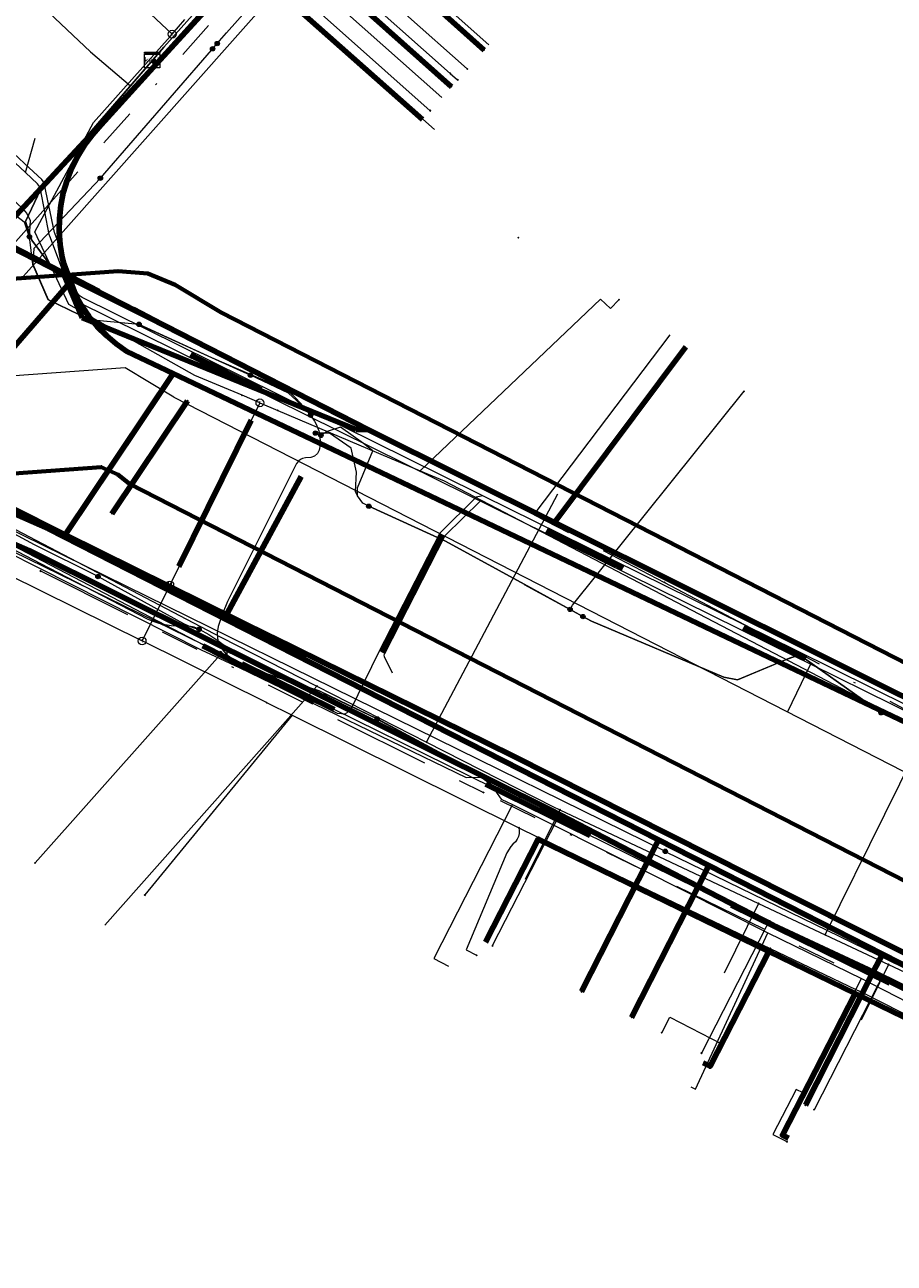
# Model space of a CAD drawing. Header units: metres. Extents: x 98902 to 136161, y 449037 to 499677.
# Tile 145 of 200: x 113579 to 113624, y 483468 to 483532. Entities that reach past the tile are written whole.
import ezdxf
from ezdxf.enums import TextEntityAlignment as Align
from ezdxf.lldxf.tags import DXFTag

# ---------------------------------------------------------------- set-up
doc = ezdxf.new("R2010")
doc.units = ezdxf.units.M
doc.linetypes.add('RI-OVERIG', pattern=[17, 5, -2, 2, -2, 0, -2, 2, -2])
for name, color, linetype, lineweight in [('B-WE-KL-DATA-G', 90, 'KL-DATA-N', 18), ('B-WE-KL-DATA_HULPSTUK-S', 90, 'Continuous', 25), ('B-WE-KL-DATA_KABELBED-G', 90, 'Continuous', 100), ('B-WE-KL-DATA_MANTELBUIS-G', 90, 'Continuous', 100), ('B-WE-KL-ET_LS-G', 190, 'KL-LS-N', 18), ('B-WE-KL-ET_LS_HULPSTUK-S', 190, 'Continuous', 25), ('B-WE-KL-ET_LS_MANTELBUIS-G', 190, 'Continuous', 100), ('B-WE-KL-GAS_LD-G', 50, 'KL-GAS-LD-N', 18), ('B-WE-KL-GAS_LD_HULPSTUK-S', 50, 'Continuous', 25), ('B-WE-KL-GAS_LD_MANTELBUIS-G', 50, 'Continuous', 100), ('B-WE-KL-WATER-G', 170, 'KL-WATER-N', 18), ('B-WE-KL-WATER_HULPSTUK-S', 170, 'Continuous', 25), ('B-WE-RI-VRIJVERVAL-G', 210, 'RI-OVERIG', 18), ('B-WE-RI-VRIJVERVAL_HULPSTUK-S', 210, 'Continuous', 25)]:
    doc.layers.add(name, color=color, linetype=linetype, lineweight=lineweight)
doc.layers.add('B-WE-OG-INFO_EIS VOORZORGSMAATREGEL-GV', color=7, linetype='Continuous', lineweight=70, true_color=0xfa194b)
doc.styles.add('NLCS-ISO', font='NLCS-ISO.ttf')
doc.styles.get("Standard").update_dxf_attribs({"font": 'arial.ttf'})
tags = doc.linetypes.add('KL-DATA-N', pattern='A,4,-1,[101,NLCS.SHX,S=0.5,R=0,X=0,Y=0],-1,4,-1,["D",Standard,S=1,R=0,X=-0.25,Y=-0.5],-1.5', length=12.5).pattern_tags.tags
tags[18] = DXFTag(74, 10)
tags = doc.linetypes.add('KL-GAS-LD-N', pattern='A,4,-1,[69,NLCS.SHX,S=0.5,R=0,X=0,Y=0],-1,4,-1,["L",Standard,S=1,R=0,X=0.25,Y=-0.5],-2', length=13).pattern_tags.tags
tags[18] = DXFTag(74, 10)
tags = doc.linetypes.add('KL-LS-N', pattern='A,4,-1,[103,NLCS.SHX,S=0.75,R=0,X=0,Y=0],-1,4,-1,["L",Standard,S=1,R=0,X=0,Y=-0.5],-2', length=13).pattern_tags.tags
tags[18] = DXFTag(74, 10)
doc.linetypes.add('KL-WATER-N', pattern='A,7,-0.5,[168,NLCS.SHX,S=0.75,R=0,X=0.75,Y=0],-2', length=9.5)

# ---------------------------------------------------------------- blocks, each defined once
blk = doc.blocks.new('SKL-WTB_HULP_KAST-SO')
at = {"color": 0, "linetype": 'ByBlock', "lineweight": 18}
for points in [[(-2, 2), (2, 2), (2, 1.68), (-2, 1.68)], [(-2, 1.52), (2, 1.52), (2, -2), (-2, -2)]]:
    blk.add_lwpolyline(points, close=True, dxfattribs=at)
at = {"color": 0, "linetype": 'ByBlock', "lineweight": 18, "style": 'NLCS-ISO'}
blk.add_text('kast', height=1.5, dxfattribs=at).set_placement((0, 0), align=Align.MIDDLE_CENTER)
at = {"color": 0, "linetype": 'ByBlock', "lineweight": 18, "style": 'NLCS-ISO', "flags": 1}
for tag, p in [('TYPE', (2.5, 0)), ('OMSCHRIJVING', (2.5, -3)), ('LABEL', (2.5, -1.5))]:
    blk.add_attdef(tag, p, '', height=1, dxfattribs=at)
blk = doc.blocks.new('SKL-WTB_HULP_OVERIG-SO')
at = {"color": 0, "linetype": 'ByBlock', "lineweight": 18}
for points in [[(-0.14, 0.14), (0.14, -0.14)], [(0.14, 0.14), (-0.14, -0.14)]]:
    blk.add_lwpolyline(points, dxfattribs=at)
at = {"color": 0, "linetype": 'ByBlock', "lineweight": 18, "style": 'NLCS-ISO', "flags": 1}
for tag, p in [('TYPE', (1.5, 0)), ('OMSCHRIJVING', (1.5, -3)), ('LABEL', (1.5, -1.5))]:
    blk.add_attdef(tag, p, '', height=1, dxfattribs=at)
blk = doc.blocks.new('SKL-WTB_HULP_SIFON-SO')
at = {"linetype": 'ByBlock', "lineweight": 18}
h = blk.add_hatch(color=0, dxfattribs=at)
h.dxf.hatch_style = 1
h.paths.add_polyline_path([(0.13, -0.53), (-0.13, -0.53), (-0.13, -0.8), (0.13, -0.8)])
at = {"color": 0, "linetype": 'ByBlock', "lineweight": 18}
blk.add_lwpolyline([(0.33, 0.8), (0.33, -0.53), (-0.33, -0.53), (-0.33, 0.8)], dxfattribs=at)
blk.add_lwpolyline([(0.13, -0.8), (-0.13, -0.8), (-0.13, -0.53), (0.13, -0.53)], close=True, dxfattribs=at)
blk.add_circle((0, 0), 1, dxfattribs=at)
at = {"color": 0, "linetype": 'ByBlock', "lineweight": 18, "style": 'NLCS-ISO', "flags": 1}
for tag, p in [('TYPE', (1.5, 0)), ('OMSCHRIJVING', (1.5, -3)), ('LABEL', (1.5, -1.5))]:
    blk.add_attdef(tag, p, '', height=1, dxfattribs=at)
blk = doc.blocks.new('SKL-WTB_HULP_T STUK-SO')
at = {"color": 0, "linetype": 'ByBlock', "lineweight": 18}
blk.add_circle((0, 0), 1, dxfattribs=at)
at = {"color": 0, "linetype": 'ByBlock', "lineweight": -2, "style": 'NLCS-ISO'}
blk.add_text('T', height=1, dxfattribs=at).set_placement((0, 0), align=Align.MIDDLE_CENTER)
at = {"color": 0, "linetype": 'ByBlock', "lineweight": 18, "style": 'NLCS-ISO', "flags": 1}
for tag, p in [('TYPE', (1.5, 0)), ('OMSCHRIJVING', (1.5, -3)), ('LABEL', (1.5, -1.5))]:
    blk.add_attdef(tag, p, '', height=1, dxfattribs=at)
blk = doc.blocks.new('SKL-WTB_HULP_MOF-SO')
at = {"linetype": 'ByBlock', "lineweight": 18}
h = blk.add_hatch(color=0, dxfattribs=at)
h.dxf.hatch_style = 1
h.paths.add_polyline_path([(-0.5625, 0, 1), (0.5625, 0, 1)])
at = {"color": 0, "linetype": 'ByBlock', "lineweight": 18}
blk.add_circle((0, 0), 0.5625, dxfattribs=at)
at = {"color": 0, "linetype": 'ByBlock', "lineweight": 18, "style": 'NLCS-ISO', "flags": 1}
for tag, p in [('TYPE', (1.5, 0)), ('OMSCHRIJVING', (1.5, -3)), ('LABEL', (1.5, -1.5))]:
    blk.add_attdef(tag, p, '', height=1, dxfattribs=at)
blk = doc.blocks.new('SRI-HULP_OVERIG-SO')
at = {"color": 0, "linetype": 'ByBlock', "lineweight": 18}
for points in [[(-0.14, 0.14), (0.14, -0.14)], [(0.14, 0.14), (-0.14, -0.14)]]:
    blk.add_lwpolyline(points, dxfattribs=at)
at = {"color": 0, "linetype": 'ByBlock', "lineweight": 18, "style": 'NLCS-ISO', "flags": 1}
for tag, p in [('TYPE', (1.5, 0)), ('OMSCHRIJVING', (1.5, -3)), ('LABEL', (1.5, -1.5))]:
    blk.add_attdef(tag, p, '', height=1, dxfattribs=at)

msp = doc.modelspace()

# ---------------------------------------------------------------- linework, layer by layer
at = {"layer": 'B-WE-KL-DATA-G', "flags": 128}
for points in [[(113535.491, 483055.979), (113536.441, 483061.533), (113541.204, 483090.06), (113544.755, 483111.663), (113544.948, 483113.188), (113545.552, 483113.661), (113549.403, 483113.284), (113549.712, 483115.832), (113556.149, 483154.735), (113556.905, 483157.96), (113557.638, 483158.283), (113564.196, 483156.367), (113565.152, 483156.501), (113565.304, 483157.274), (113566.303, 483163.064), (113567.239, 483167.86), (113568.822, 483177.215), (113571.011, 483186.366), (113575.093, 483200.14), (113581.278, 483218.983), (113581.153, 483219.694), (113580.136, 483220.401), (113567.909, 483226.706), (113567.782, 483227.322), (113570.165, 483232.317), (113570.594, 483233.111), (113580.706, 483254.894), (113584.469, 483259.021), (113587.04, 483261.968), (113606.578, 483283.49), (113609.02, 483286.265), (113630.079, 483309.542), (113632.569, 483311.539), (113633.404, 483312.497), (113636.4, 483315.955), (113638.079, 483318.233), (113642.136, 483322.917), (113643.875, 483324.654), (113647.079, 483324.177), (113649.586, 483324.356), (113667.625, 483344.527), (113668.375, 483345.834), (113670.095, 483347.805), (113670.493, 483349.535), (113674.045, 483353.336), (113676.564, 483355.323), (113679.675, 483356.296), (113680.833, 483356.834), (113685.258, 483361.329), (113704.516, 483381.087), (113707.238, 483383.933), (113717.835, 483394.742), (113719.221, 483396.196), (113721.66, 483398.749), (113725.277, 483402.474), (113725.715, 483403.225), (113725.916, 483404.181), (113706.127, 483423.402), (113687.191, 483441.762), (113678.045, 483450.608), (113669.183, 483459.437), (113668.394, 483459.986), (113655.761, 483466.358), (113655.138, 483466.897), (113654.638, 483467.322), (113655.261, 483468.556), (113659.235, 483476.766), (113658.824, 483477.959), (113655.692, 483479.529), (113655.018, 483479.802), (113649.581, 483483.544), (113649.242, 483484.034), (113648.867, 483484.47), (113639.302, 483489.546), (113600.784, 483508.808), (113581.045, 483518.696), (113579.755, 483520.415), (113579.424, 483521.384), (113580.201, 483523.009), (113586.556, 483530.359), (113601.948, 483547.562), (113618.417, 483566.005)], [(113585.949, 483529.697), (113586.168, 483529.493), (113590.859, 483534.632), (113596.71, 483541.175), (113601.282, 483546.288), (113607.113, 483552.809), (113611.969, 483558.239), (113614.436, 483560.998), (113615.492, 483562.179), (113618.73, 483565.799)], [(113585.949, 483529.697), (113586.168, 483529.493), (113590.859, 483534.632), (113596.71, 483541.175), (113601.282, 483546.288), (113607.113, 483552.809), (113611.969, 483558.239), (113614.436, 483560.998), (113615.492, 483562.179), (113618.73, 483565.799)], [(113585.949, 483529.697), (113586.168, 483529.493), (113590.859, 483534.632), (113596.71, 483541.175), (113601.282, 483546.288), (113607.113, 483552.809), (113611.969, 483558.239), (113614.436, 483560.998), (113615.492, 483562.179), (113624.532, 483554.183)], [(113585.949, 483529.697), (113586.168, 483529.493), (113590.859, 483534.632), (113596.71, 483541.175), (113601.282, 483546.288), (113607.113, 483552.809), (113611.969, 483558.239), (113621.035, 483550.222)], [(113615.709, 483544.229), (113616.177, 483544.756), (113607.113, 483552.809), (113601.282, 483546.288), (113596.71, 483541.175), (113590.859, 483534.632), (113586.168, 483529.493), (113585.949, 483529.697)], [(113585.949, 483529.697), (113586.168, 483529.493), (113590.859, 483534.632), (113596.71, 483541.175), (113601.282, 483546.288), (113610.294, 483538.283)], [(113605.439, 483532.611), (113605.838, 483533.059), (113596.71, 483541.175), (113590.859, 483534.632), (113586.168, 483529.493), (113585.949, 483529.697)], [(113594.029, 483538.712), (113603.279, 483530.482)], [(113575.231, 483537.146), (113576.662, 483535.871), (113582.781, 483530.112), (113584.825, 483528.357), (113580.201, 483523.009), (113579.424, 483521.384), (113579.755, 483520.415), (113581.045, 483518.696), (113600.784, 483508.808), (113609.43, 483504.484), (113627.477, 483495.459), (113629.844, 483494.276), (113639.302, 483489.546), (113643.409, 483487.366), (113648.867, 483484.47)], [(113591.601, 483535.997), (113586.556, 483530.359), (113584.825, 483528.357), (113580.201, 483523.009), (113579.424, 483521.384), (113579.755, 483520.415), (113581.045, 483518.696), (113600.784, 483508.808), (113605.664, 483506.367)], [(113591.601, 483535.997), (113600.861, 483527.762)], [(113585.949, 483529.697), (113586.168, 483529.493), (113590.859, 483534.632), (113599.858, 483526.633)], [(113556.733, 483478.741), (113547.891, 483486.632), (113549.82, 483488.795), (113555.643, 483495.327), (113562.331, 483502.827), (113569.634, 483511.721), (113577.808, 483520.507), (113585.774, 483529.07), (113586.168, 483529.493), (113585.949, 483529.697)], [(113585.949, 483529.697), (113586.168, 483529.493), (113585.774, 483529.07), (113577.808, 483520.507), (113569.634, 483511.721), (113562.331, 483502.827), (113555.643, 483495.327), (113549.82, 483488.795), (113558.664, 483480.905)], [(113565.137, 483487.694), (113564.739, 483487.245), (113555.643, 483495.327), (113562.331, 483502.827), (113569.634, 483511.721), (113577.808, 483520.507), (113585.774, 483529.07), (113586.168, 483529.493), (113585.949, 483529.697)], [(113585.949, 483529.697), (113586.168, 483529.493), (113585.774, 483529.07), (113577.808, 483520.507), (113569.634, 483511.721), (113562.331, 483502.827), (113571.192, 483494.952)], [(113585.774, 483529.07), (113586.168, 483529.493), (113585.949, 483529.697)], [(113682.977, 483523.547), (113679.816, 483520.063), (113670.688, 483510.006), (113648.381, 483485.428), (113647.272, 483485.954), (113640.617, 483489.109), (113632.36, 483493.067), (113628.055, 483495.215), (113606.652, 483505.892), (113597.091, 483510.661), (113596.448, 483510.682), (113582.339, 483516.432), (113581.383, 483518.682), (113577.808, 483520.507), (113585.774, 483529.07)], [(113605.664, 483506.367), (113612.617, 483515.543)], [(113642.857, 483471.243), (113642.989, 483471.513), (113640.433, 483472.757), (113640.895, 483473.648), (113647.272, 483485.954), (113640.617, 483489.109), (113632.36, 483493.067), (113628.055, 483495.215), (113606.652, 483505.892), (113613.424, 483514.931)], [(113547.56, 483503.79), (113548.26, 483503.18), (113552.83, 483499.15), (113554.16, 483497.94), (113554.81, 483497.64), (113555.9, 483496.66), (113556.01, 483496.61), (113556.16, 483496.68), (113556.32, 483496.88), (113561.95, 483503.37), (113567.17, 483508.88), (113568.72, 483509.73), (113569.67, 483509.73), (113570.69, 483509.46), (113612.36, 483488.98), (113612.36, 483488.97)], [(113567.08, 483507.875), (113568.672, 483509.517), (113570.044, 483508.633), (113588.474, 483499.334), (113590.421, 483498.433), (113602.117, 483492.765), (113602.88, 483492.781), (113603.344, 483492.467), (113603.916, 483491.661), (113604.49, 483491.378)], [(113605.664, 483506.367), (113609.43, 483504.484)], [(113609.43, 483504.484), (113627.477, 483495.459)], [(113604.49, 483491.378), (113600.451, 483483.448), (113601.207, 483483.06)], [(113604.49, 483491.378), (113611.17, 483488.029)], [(113642.857, 483471.243), (113642.989, 483471.513), (113640.433, 483472.757), (113632.761, 483476.49), (113622.133, 483481.662), (113617.695, 483483.821), (113605.824, 483489.598), (113603.101, 483484.288)], [(113612.36, 483488.97), (113634.82, 483478.04), (113659.95, 483465.4), (113726, 483399.61), (113726, 483399.6)], [(113611.17, 483488.029), (113617.633, 483484.772)], [(113613.668, 483476.847), (113613.919, 483476.73), (113617.633, 483484.772)], [(113617.633, 483484.772), (113622.46, 483482.428)], [(113614.306, 483478.092), (113614.662, 483477.91), (113617.695, 483483.821), (113622.133, 483481.662), (113632.761, 483476.49), (113640.433, 483472.757), (113642.989, 483471.513), (113642.857, 483471.243)], [(113618.66, 483474.123), (113618.296, 483474.31), (113622.46, 483482.428)], [(113622.46, 483482.428), (113628.434, 483479.355)], [(113618.705, 483474.212), (113618.393, 483474.372), (113622.133, 483481.662), (113632.761, 483476.49), (113640.433, 483472.757), (113642.989, 483471.513), (113642.857, 483471.243)]]:
    msp.add_lwpolyline(points, dxfattribs=at)
at = {"layer": 'B-WE-KL-DATA_KABELBED-G', "flags": 128}
for points in [[(113583.323, 483526.349), (113591.352, 483535.223), (113592.358, 483536.335), (113593.851, 483537.986), (113594.075, 483538.233), (113596.318, 483540.712), (113599.314, 483544.058), (113603.01, 483548.186), (113604.646, 483550.013), (113606.663, 483552.266), (113611.836, 483558.18), (113616.812, 483563.869), (113618.632, 483565.864)], [(113593.851, 483537.986), (113594.075, 483538.233), (113603.031, 483530.203)], [(113591.352, 483535.223), (113592.358, 483536.335), (113601.352, 483528.315)], [(113586.168, 483529.493), (113590.859, 483534.632)], [(113599.858, 483526.633), (113590.859, 483534.632)], [(113585.774, 483529.07), (113586.168, 483529.493)], [(113586.168, 483529.493), (113585.949, 483529.697)], [(113577.808, 483520.507), (113585.774, 483529.07)], [(113583.323, 483526.349), (113582.873, 483525.848), (113582.469, 483525.31), (113582.114, 483524.737), (113581.813, 483524.135), (113581.566, 483523.509), (113581.375, 483522.863), (113581.243, 483522.203), (113581.171, 483521.533), (113581.159, 483520.86), (113581.206, 483520.188), (113581.313, 483519.524), (113581.479, 483518.871), (113581.703, 483518.236)], [(113581.383, 483518.682), (113577.808, 483520.507)], [(113597.091, 483510.661), (113581.383, 483518.682)], [(113582.339, 483516.432), (113581.383, 483518.682)], [(113573.449, 483508.706), (113573.802, 483509.114), (113581.703, 483518.236)], [(113587.036, 483513.561), (113584.647, 483514.698), (113584.1, 483515.081), (113583.589, 483515.512), (113583.118, 483515.985), (113582.691, 483516.499), (113582.311, 483517.048), (113581.981, 483517.628), (113581.703, 483518.236)], [(113582.339, 483516.432), (113596.448, 483510.682)], [(113613.424, 483514.931), (113606.652, 483505.892)], [(113581.417, 483505.163), (113581.478, 483505.254), (113587.036, 483513.561)], [(113641.431, 483487.662), (113615.518, 483500), (113602.066, 483506.405), (113587.036, 483513.561)], [(113582.625, 483506.969), (113586.517, 483512.785)], [(113583.878, 483506.343), (113587.77, 483512.16)], [(113583.878, 483506.343), (113587.77, 483512.16)], [(113596.448, 483510.682), (113597.091, 483510.661)], [(113606.652, 483505.892), (113597.091, 483510.661)], [(113568.324, 483509.391), (113579.622, 483504.449), (113588.57, 483500), (113606.479, 483491.097), (113611.478, 483488.504), (113614.052, 483487.169), (113617.915, 483485.165), (113623.066, 483482.763), (113623.085, 483482.754), (113633.991, 483477.373), (113635.699, 483476.53), (113635.707, 483476.546)], [(113573.449, 483508.706), (113580.618, 483505.57), (113581.417, 483505.163)], [(113592.114, 483500), (113581.478, 483505.254), (113580.685, 483505.645), (113575.377, 483508.32)], [(113628.055, 483495.215), (113606.652, 483505.892)], [(113581.417, 483505.163), (113591.537, 483500), (113612.012, 483489.555), (113614.595, 483488.237), (113622.73, 483484.086), (113623.532, 483483.677), (113636.082, 483477.274), (113664.358, 483462.849), (113671.333, 483456.233), (113671.703, 483455.882), (113672.055, 483455.548), (113682.759, 483445.394), (113686.286, 483442.049), (113686.822, 483441.54), (113701.62, 483427.504), (113701.847, 483427.288), (113705.599, 483423.729), (113722.248, 483407.936)], [(113646.909, 483472.403), (113636.375, 483477.844), (113635.316, 483478.391), (113618.735, 483486.721), (113604.478, 483493.896), (113592.125, 483499.995), (113592.114, 483500)], [(113617.695, 483483.821), (113605.824, 483489.598), (113603.101, 483484.288)], [(113612.012, 483489.555), (113611.478, 483488.504), (113608.049, 483481.751)], [(113614.595, 483488.237), (113614.052, 483487.169), (113610.629, 483480.428)], [(113622.73, 483484.086), (113623.532, 483483.677), (113623.066, 483482.763), (113619.572, 483475.903)], [(113614.306, 483478.092), (113614.662, 483477.91), (113617.695, 483483.821)], [(113622.133, 483481.662), (113617.695, 483483.821)], [(113618.705, 483474.212), (113618.393, 483474.372), (113622.133, 483481.662)], [(113632.761, 483476.49), (113622.133, 483481.662)]]:
    msp.add_lwpolyline(points, dxfattribs=at)
at = {"layer": 'B-WE-KL-DATA_MANTELBUIS-G', "flags": 128}
for points in [[(113582.339, 483516.432), (113596.448, 483510.682)], [(113582.625, 483506.969), (113586.517, 483512.785)], [(113583.878, 483506.343), (113587.77, 483512.16)], [(113583.878, 483506.343), (113587.77, 483512.16)]]:
    msp.add_lwpolyline(points, dxfattribs=at)
at = {"layer": 'B-WE-KL-ET_LS-G', "flags": 128}
for points in [[(113749.382, 483431.923), (113748.262, 483431.905), (113748.149, 483431.911), (113748.039, 483431.935), (113735.11, 483435.769), (113733.986, 483436.175), (113732.917, 483436.709), (113722.35, 483442.783), (113721.969, 483443.173), (113721.85, 483443.704), (113721.938, 483445.321), (113721.684, 483446.043), (113720.994, 483446.374), (113718.636, 483446.502), (113712.426, 483447.179), (113708.556, 483447.706), (113704.591, 483448.402), (113700.064, 483449.415), (113699.537, 483449.545), (113697.299, 483450.097), (113693.535, 483451.128), (113689.528, 483452.611), (113686.298, 483453.857), (113679.129, 483457.419), (113663.584, 483465.012), (113663.049, 483465.281), (113663.003, 483465.795), (113663.296, 483466.343), (113666.293, 483472.546), (113666.114, 483472.892), (113665.755, 483473.07), (113659.061, 483476.384), (113656.44, 483477.682), (113656.247, 483477.851), (113656.163, 483478.093), (113656.016, 483480.048), (113655.905, 483480.436), (113655.65, 483480.749), (113650.606, 483484.852), (113650.461, 483484.934), (113650.297, 483484.964), (113648.359, 483484.988), (113648.272, 483484.995), (113648.186, 483485.014), (113646.131, 483485.612), (113646.089, 483485.626), (113646.049, 483485.643), (113632.543, 483492.319), (113619.834, 483498.601), (113618.998, 483499.014), (113600.655, 483508.079), (113582.1, 483517.248), (113581.952, 483517.36), (113581.855, 483517.519), (113580.672, 483520.627), (113580.659, 483520.668), (113580.649, 483520.711), (113580.202, 483523.044), (113580.149, 483523.191), (113580.053, 483523.315), (113579.42, 483523.909), (113578.897, 483524.399), (113571.797, 483531.058), (113570.159, 483532.518), (113569.845, 483532.708), (113569.483, 483532.771), (113567.36, 483532.747), (113565.881, 483532.85), (113564.347, 483533.189), (113562.914, 483533.745), (113561.484, 483534.558), (113560.89, 483535.081), (113559.133, 483536.625), (113556.67, 483538.792), (113551.592, 483543.378), (113546.499, 483547.978), (113546.1, 483548.328), (113546.061, 483548.359), (113546.019, 483548.386), (113545.595, 483548.63), (113545.55, 483548.659), (113545.509, 483548.692), (113540.845, 483552.909), (113534.673, 483558.323), (113527.751, 483563.755), (113524.127, 483566.387), (113516.936, 483571.717), (113516.174, 483572.182), (113510.499, 483576.247), (113502.041, 483582.306), (113501.839, 483582.634), (113501.929, 483583.008), (113509.789, 483593.725), (113520.291, 483607.879), (113520.622, 483608.204), (113521.037, 483608.413), (113523.959, 483609.352), (113524.376, 483609.562), (113524.709, 483609.891), (113528.157, 483614.584), (113531.745, 483618.747), (113531.865, 483619.108), (113531.697, 483619.449), (113530.089, 483620.864), (113529.923, 483621.186), (113530.018, 483621.537), (113531.315, 483623.288)], [(113749.378, 483432.167), (113748.258, 483432.149), (113748.183, 483432.154), (113748.108, 483432.17), (113735.179, 483436.003), (113734.082, 483436.4), (113733.039, 483436.921), (113726.063, 483440.931), (113722.656, 483442.889), (113722.276, 483443.279), (113722.156, 483443.81), (113722.254, 483445.604), (113722, 483446.326), (113721.31, 483446.657), (113718.66, 483446.801), (113712.463, 483447.477), (113708.602, 483448.002), (113704.649, 483448.696), (113700.133, 483449.707), (113699.609, 483449.836), (113697.375, 483450.388), (113693.62, 483451.416), (113690.072, 483452.628), (113686.379, 483454.044), (113679.41, 483457.382), (113664.674, 483464.799), (113663.937, 483465.17), (113663.361, 483465.46), (113663.275, 483465.685), (113663.295, 483466.007), (113666.423, 483472.419), (113666.387, 483472.913), (113666.111, 483473.228), (113658.931, 483476.783), (113656.726, 483477.875), (113656.533, 483478.044), (113656.449, 483478.286), (113656.306, 483480.199), (113656.195, 483480.588), (113655.939, 483480.9), (113650.714, 483485.15), (113650.569, 483485.232), (113650.405, 483485.262), (113648.363, 483485.288), (113648.316, 483485.292), (113648.27, 483485.302), (113646.264, 483485.88), (113646.222, 483485.895), (113646.182, 483485.913), (113632.676, 483492.588), (113619.131, 483499.283), (113602.966, 483507.271), (113600.788, 483508.348), (113582.339, 483517.465), (113582.19, 483517.577), (113582.093, 483517.735), (113580.951, 483520.738), (113580.939, 483520.775), (113580.929, 483520.813), (113580.414, 483523.273), (113580.36, 483523.415), (113580.266, 483523.535), (113579.623, 483524.138), (113579.106, 483524.623), (113571.28, 483531.963), (113571.122, 483532.331), (113571.285, 483532.697), (113575.434, 483536.485), (113578.533, 483539.971), (113579.07, 483540.576), (113581.743, 483543.582), (113581.858, 483543.811), (113581.845, 483544.068), (113581.083, 483546.435), (113592.75, 483559.647), (113596.466, 483564.141), (113605.49, 483574.507)], [(113589.3, 483530.54), (113589.78, 483531.09), (113595.57, 483537.61), (113595.852, 483537.927), (113597.44, 483539.71), (113602.44, 483545.3), (113603.399, 483546.372), (113606.328, 483549.648), (113606.83, 483550.21), (113607.79, 483551.28), (113612.887, 483557.005), (113613.56, 483557.76), (113615.379, 483559.808), (113616.645, 483561.224), (113617.31, 483561.97), (113619.988, 483564.972)], [(113709.63, 483420.86), (113709.63, 483420.87), (113704.975, 483425.175), (113701.5, 483428.39), (113691.67, 483437.83), (113685.51, 483443.87), (113677.07, 483452.1), (113668.67, 483460.08), (113658.05, 483465.91), (113644.49, 483472.07), (113640.37, 483474.01), (113639.79, 483474.29), (113634.49, 483476.8), (113634.287, 483476.927), (113633.905, 483477.109), (113606.878, 483490.784), (113606.44, 483491.01), (113597.53, 483495.79), (113594.54, 483497.23), (113590.79, 483498.45), (113589.432, 483499.157), (113575.18, 483506.58), (113573.92, 483506.31), (113568.35, 483510.14), (113567.85, 483510.4), (113560.22, 483517.05), (113560.02, 483517.23), (113548.775, 483528.914), (113548.48, 483529.22), (113545.552, 483531.892), (113534.06, 483542.38), (113534.06, 483542.39), (113532.17, 483544.1), (113532.17, 483544.11), (113529.37, 483546.66), (113526.86, 483548.94), (113526.64, 483548.68)], [(113595.516, 483537.554), (113595.703, 483537.383), (113595.815, 483534.879), (113602.167, 483529.231)], [(113567.21, 483533.23), (113567.22, 483533.2), (113579.26, 483522.06), (113570.46, 483530.2), (113579.26, 483522.06), (113579.49, 483521.79), (113579.67, 483521.44), (113579.62, 483520.6), (113579.79, 483519.18), (113580.58, 483517.37), (113582.71, 483516.34), (113585.27, 483516.1), (113589, 483514.39), (113591.01, 483513.48), (113591.01, 483513.47)], [(113558.04, 483515.61), (113557.77, 483520.43), (113556.98, 483526.67), (113562.89, 483532.29), (113562.9, 483532.3), (113566.35, 483531.52), (113567.42, 483530.57), (113569.74, 483528.78), (113574.75, 483524.91), (113579.36, 483521.36), (113579.62, 483520.59), (113579.63, 483520.6)], [(113583.28, 483523.61), (113589.01, 483530.2), (113589.06, 483530.27), (113589.3, 483530.54)], [(113579.42, 483523.909), (113579.922, 483525.677)], [(113583.28, 483523.61), (113579.86, 483520), (113579.8, 483519.18), (113580.59, 483517.37), (113582.72, 483516.34), (113585.27, 483516.1), (113589, 483514.39), (113592.925, 483512.691), (113593.351, 483512.297), (113593.744, 483511.87), (113594.101, 483511.414)], [(113579.63, 483520.6), (113579.62, 483520.59), (113579.79, 483519.18), (113580.58, 483517.37), (113582.71, 483516.34), (113585.27, 483516.1), (113585.27, 483516.09)], [(113585.27, 483516.09), (113589, 483514.39), (113593.207, 483512.493)], [(113588.362, 483500.395), (113588.109, 483500.5), (113587.841, 483500.556), (113587.247, 483500.557), (113586.928, 483500.579), (113586.611, 483500.626), (113586.3, 483500.7), (113585.996, 483500.8), (113585.701, 483500.925), (113580.218, 483503.761), (113574.746, 483506.62), (113569.287, 483509.502), (113569.01, 483509.609), (113568.815, 483509.638), (113568.52, 483509.616), (113568.33, 483509.559), (113568.073, 483509.414), (113567.926, 483509.281), (113565.499, 483506.725), (113565.283, 483506.551), (113565.118, 483506.468), (113564.849, 483506.398), (113564.572, 483506.398), (113564.303, 483506.469), (113564.138, 483506.552), (113563.989, 483506.663), (113556.391, 483513.202), (113555.82, 483513.699), (113554.557, 483514.851), (113554.3, 483514.989), (113554.112, 483515.042), (113553.821, 483515.061), (113553.535, 483515.005), (113553.356, 483514.928), (113553.193, 483514.821), (113553.05, 483514.688), (113552.653, 483514.262)], [(113594.101, 483511.414), (113593.738, 483511.808), (113593.359, 483512.188), (113592.966, 483512.553), (113591.01, 483513.47)], [(113607.459, 483501.421), (113607.579, 483501.641), (113616.417, 483512.647)], [(113594.101, 483511.414), (113594.311, 483511.115), (113594.396, 483510.954), (113594.523, 483510.612), (113594.564, 483510.434), (113594.6, 483510.071), (113594.595, 483509.888), (113594.55, 483509.61), (113594.453, 483509.435), (113594.301, 483509.305), (113594.113, 483509.236), (113593.848, 483509.227), (113593.682, 483509.183), (113593.58, 483509.13), (113593.49, 483509.06), (113593.381, 483508.927), (113589.822, 483501.832), (113589.562, 483501.199), (113589.351, 483500.547), (113589.305, 483500.312), (113589.297, 483500.192), (113589.312, 483499.952), (113589.335, 483499.834), (113589.411, 483499.607), (113589.464, 483499.499), (113589.595, 483499.298), (113589.759, 483499.123), (113590.012, 483498.935), (113590.278, 483498.765), (113590.556, 483498.616), (113636.281, 483476.095), (113637.052, 483475.743), (113637.843, 483475.442), (113639.464, 483474.947), (113640.256, 483474.646), (113641.025, 483474.289), (113648.062, 483470.823), (113649.609, 483470.04), (113651.136, 483469.222), (113654.152, 483467.514), (113655.679, 483466.696), (113657.225, 483465.913), (113667.869, 483460.671), (113669.375, 483459.854), (113670.812, 483458.921), (113672.17, 483457.876), (113673.44, 483456.726), (113726.972, 483404.198), (113727.104, 483404.097), (113727.313, 483404.021), (113727.536, 483404.022), (113727.744, 483404.1), (113727.876, 483404.203), (113735.408, 483411.881), (113740.867, 483417.482), (113742.478, 483419.158), (113744.066, 483420.856), (113745.679, 483422.631), (113745.793, 483422.818), (113745.839, 483422.957), (113745.861, 483423.102), (113745.857, 483423.249), (113745.827, 483423.392), (113745.772, 483423.528), (113745.694, 483423.652), (113745.596, 483423.761), (113745.478, 483423.851)], [(113730.82, 483456.81), (113730.82, 483456.82), (113720.4, 483456.67), (113712.91, 483457.23), (113704.488, 483459.619), (113700.57, 483460.73), (113700.44, 483460.77), (113694.9, 483463.02), (113694.9, 483463.03), (113691.5, 483464.41), (113687.758, 483465.812), (113681.754, 483468.061), (113678.02, 483469.46), (113676.72, 483470.08), (113676.72, 483470.09), (113668.48, 483474.07), (113668.48, 483474.08), (113665.43, 483475.56), (113664.562, 483476.043), (113655.03, 483481.35), (113650.52, 483484.45), (113649.18, 483484.39), (113643.15, 483487.85), (113642.75, 483488.08), (113637.91, 483490.03), (113633.87, 483491.65), (113623.46, 483496.1), (113623.46, 483496.11), (113619.5, 483498.91), (113619.02, 483499), (113618.75, 483498.91), (113616.07, 483497.8), (113615.37, 483497.94), (113608.56, 483500.82), (113608.12, 483501.05), (113608.12, 483501.06), (113605.1, 483502.72), (113601.05, 483504.93), (113597.1, 483506.74), (113596.8, 483506.88), (113596.51, 483507.26), (113596.51, 483507.68), (113597.3, 483509.58), (113596.82, 483509.95), (113595.64, 483510.79), (113594.96, 483510.57), (113594.637, 483510.373)], [(113597.1, 483506.73), (113597.1, 483506.74), (113596.8, 483506.88), (113596.51, 483507.26), (113596.42, 483507.48), (113596.47, 483508.49), (113596.19, 483509.72), (113595.08, 483510.49), (113594.353, 483510.492)], [(113602.966, 483507.271), (113602.621, 483507.193), (113600.751, 483505.347), (113597.599, 483499.2), (113596.166, 483496.283), (113595.874, 483496.029), (113595.489, 483496.059), (113588.588, 483499.598), (113575.462, 483506.011), (113575.209, 483506.298), (113575.233, 483506.68), (113576.166, 483508.59), (113576.13, 483509.389)], [(113583.16, 483503.11), (113583.16, 483503.12), (113579.89, 483504.74), (113575.16, 483507.3), (113572.83, 483508.3), (113571.89, 483508.73), (113571.73, 483508.81), (113570.57, 483508.87), (113569.41, 483508.57), (113568.27, 483507.31), (113563.3, 483502.17), (113562.97, 483501.8), (113561.593, 483500.251), (113560.539, 483499.065), (113559.85, 483498.29), (113558.776, 483497.081), (113556.91, 483494.98), (113552.12, 483489.62), (113549.16, 483486.306), (113548.27, 483485.31), (113546.92, 483483.735)], [(113589.809, 483501.213), (113593.591, 483508.225), (113593.619, 483508.256)], [(113602.84, 483506.999), (113601.034, 483505.218), (113601.013, 483505.194), (113600.996, 483505.167), (113597.9, 483499.129), (113597.879, 483499.061), (113597.883, 483498.991), (113598.296, 483498.149)], [(113597.1, 483506.73), (113601.05, 483504.93), (113605.1, 483502.72), (113605.1, 483502.71), (113607.459, 483501.421), (113608.12, 483501.06), (113608.56, 483500.82), (113615.37, 483497.94), (113616.07, 483497.8), (113618.59, 483498.85), (113619.02, 483499), (113619.5, 483498.91), (113622.92, 483496.49), (113622.92, 483496.48), (113622.92, 483496.49), (113622.92, 483496.48), (113623.47, 483496.1), (113625.678, 483495.155), (113633.87, 483491.65), (113634.444, 483491.422), (113637.21, 483490.32), (113637.21, 483490.31), (113637.21, 483490.32), (113637.21, 483490.31), (113642.75, 483488.08), (113647.34, 483485.45), (113649.05, 483485.66), (113654.51, 483491.57)], [(113583.16, 483503.11), (113587.555, 483500.695), (113587.815, 483500.572), (113588.085, 483500.472), (113588.362, 483500.395)], [(113588.362, 483500.395), (113588.86, 483500.125), (113589.336, 483499.819), (113589.789, 483499.479), (113589.79, 483498.97), (113590.79, 483498.44)], [(113589.432, 483499.157), (113589.316, 483498.936), (113579.918, 483488.371)], [(113619.834, 483498.601), (113618.64, 483496.122)], [(113590.79, 483498.44), (113594.54, 483497.23), (113594.77, 483497.12), (113594.77, 483497.11), (113597.53, 483495.79), (113597.53, 483495.78), (113606.44, 483491.01), (113609.17, 483489.63), (113609.17, 483489.62), (113614.44, 483486.96), (113614.44, 483486.95), (113617.674, 483485.314), (113623.459, 483482.387), (113625.45, 483481.38), (113625.45, 483481.37), (113630.84, 483478.65), (113630.84, 483478.64), (113634.145, 483476.974), (113634.49, 483476.8), (113639.79, 483474.29), (113639.81, 483474.28), (113639.81, 483474.27)], [(113606.878, 483490.784), (113606.768, 483490.562), (113603.457, 483484.106)], [(113617.674, 483485.314), (113617.559, 483485.089), (113614.222, 483478.585)], [(113623.459, 483482.387), (113623.343, 483482.158), (113620.016, 483475.675)]]:
    msp.add_lwpolyline(points, dxfattribs=at)
at = {"layer": 'B-WE-KL-ET_LS_MANTELBUIS-G', "flags": 128}
for points in [[(113591.554, 483512.72), (113587.925, 483514.529)], [(113589.71, 483501.02), (113593.61, 483508.26)], [(113597.795, 483499.197), (113600.883, 483505.258)], [(113610.186, 483503.56), (113606.248, 483505.48)], [(113619.585, 483498.879), (113616.381, 483500.491)], [(113594.277, 483496.651), (113588.552, 483499.545)], [(113595.311, 483496.273), (113590.556, 483498.616)], [(113608.5, 483489.778), (113603.116, 483492.429)], [(113623.917, 483482.185), (113615.767, 483486.199)]]:
    msp.add_lwpolyline(points, dxfattribs=at)
at = {"layer": 'B-WE-KL-GAS_LD-G', "flags": 128}
for points in [[(113577.009, 483540.338), (113580.629, 483536.992), (113586.977, 483531.024)], [(113592.152, 483537.131), (113595.953, 483533.752), (113601.295, 483529.003)], [(113590.741, 483535.543), (113595.593, 483531.227), (113600.257, 483527.082)], [(113586.977, 483531.024), (113587.637, 483531.775)], [(113590.572, 483512.438), (113588.15, 483513.46), (113581.657, 483517.103), (113579.906, 483520.856), (113582.924, 483526.471), (113586.87, 483530.903), (113586.977, 483531.024)], [(113601.295, 483529.003), (113601.669, 483528.671)], [(113599.751, 483508.558), (113609.028, 483517.385), (113609.534, 483516.904), (113609.972, 483517.354)], [(113591.493, 483512.049), (113586.854, 483502.674)], [(113591.493, 483512.049), (113590.572, 483512.438)], [(113591.493, 483512.049), (113592.414, 483511.659)], [(113592.414, 483511.659), (113599.751, 483508.558), (113600.974, 483508.043), (113627.199, 483494.34), (113631.236, 483492.249), (113644.784, 483485.23), (113645.204, 483485.013), (113655.633, 483480.012), (113656.014, 483479.794)], [(113540.35, 483479.506), (113544.662, 483484.153), (113545.002, 483484.52), (113552.412, 483492.508), (113555.304, 483495.625), (113559.829, 483500.503), (113562.277, 483503.142), (113565.201, 483506.295), (113569.568, 483507.652), (113578.53, 483503.215), (113585.43, 483499.796)], [(113586.854, 483502.674), (113586.716, 483502.395), (113585.43, 483499.796)], [(113591.838, 483496.622), (113585.43, 483499.796)], [(113591.838, 483496.622), (113593.151, 483495.971), (113604.826, 483490.187), (113605.772, 483489.718), (113617.763, 483483.975), (113622.165, 483481.867), (113622.539, 483481.688), (113634.081, 483475.825), (113634.289, 483475.719), (113640.712, 483472.456)], [(113593.151, 483495.971), (113585.569, 483486.727)], [(113604.826, 483490.187), (113604.841, 483490.041), (113604.832, 483489.889), (113604.798, 483489.729), (113604.739, 483489.602), (113604.646, 483489.467), (113604.519, 483489.34), (113604.41, 483489.217), (113604.203, 483488.892), (113602.118, 483483.895), (113602.648, 483483.623)], [(113612.178, 483479.634), (113612.588, 483480.434), (113615.256, 483479.066), (113617.763, 483483.975)], [(113622.165, 483481.867), (113619.451, 483476.544), (113619.091, 483476.718), (113617.902, 483474.399), (113618.614, 483474.034)]]:
    msp.add_lwpolyline(points, dxfattribs=at)
at = {"layer": 'B-WE-KL-GAS_LD_MANTELBUIS-G', "flags": 128}
msp.add_lwpolyline([(113587.324, 483503.624), (113591.049, 483511.153)], dxfattribs=at)
at = {"layer": 'B-WE-KL-WATER-G', "flags": 128}
for points in [[(113620.298, 483564.768), (113615.834, 483559.735), (113613.638, 483557.258), (113605.336, 483547.898), (113603.318, 483545.623), (113594.815, 483536.035), (113592.459, 483533.378), (113592.392, 483533.302), (113579.188, 483518.414)], [(113592.392, 483533.302), (113600.472, 483526.12)], [(113587.055, 483512.335), (113584.552, 483513.845), (113568.202, 483512.661), (113499.066, 483435.893), (113454.274, 483385.153), (113383.372, 483305.88), (113333.282, 483250)], [(113587.055, 483512.335), (113627.281, 483491.732), (113671.163, 483469.258), (113690.433, 483460.379), (113701.782, 483456.202), (113714.517, 483453.549), (113720.082, 483453.023), (113728.621, 483453.023), (113740.527, 483453.534), (113750.383, 483454.419), (113762.43, 483456.903), (113771.896, 483459.771), (113777.059, 483461.673)], [(113571.856, 483510.147), (113572.817, 483509.283), (113574.316, 483507.936), (113589.481, 483500), (113594.43, 483497.473), (113600.07, 483494.593), (113606.571, 483491.274), (113606.933, 483491.104), (113617.163, 483486.291), (113620.589, 483484.68), (113623.848, 483483.147), (113629.222, 483480.619), (113629.28, 483480.589), (113633.62, 483478.381), (113639.416, 483475.432), (113639.859, 483475.206), (113646.593, 483471.779), (113646.772, 483471.687), (113656.803, 483466.538), (113658.049, 483465.898), (113661.945, 483464.075), (113667.767, 483461.352), (113671.594, 483459.221), (113671.881, 483458.942), (113674.813, 483456.094), (113675.892, 483455.046), (113682.281, 483448.839), (113683.214, 483447.933), (113687.587, 483443.664), (113702.457, 483429.148), (113703.101, 483428.519), (113717.091, 483414.746), (113724.386, 483407.563), (113725.658, 483406.288), (113726.128, 483404.762), (113729.525, 483400.967), (113736.253, 483393.45), (113736.701, 483392.95)], [(113600.07, 483494.593), (113606.833, 483507.366)], [(113594.43, 483497.473), (113583.52, 483485.175)], [(113620.589, 483484.68), (113626.725, 483497.099)], [(113606.933, 483491.104), (113605.14, 483487.528)], [(113617.163, 483486.291), (113615.397, 483482.702)], [(113623.848, 483483.147), (113622.435, 483480.276)]]:
    msp.add_lwpolyline(points, dxfattribs=at)
at = {"layer": 'B-WE-OG-INFO_EIS VOORZORGSMAATREGEL-GV', "flags": 128}
for points in [[(113329.564, 483253.343), (113450.537, 483388.475), (113495.351, 483439.239), (113564.487, 483516.007), (113566.005, 483517.152), (113567.841, 483517.648), (113584.191, 483518.832), (113585.718, 483518.707), (113587.135, 483518.126), (113589.492, 483516.704), (113673.349, 483473.755), (113692.346, 483465.003)], [(113700.762, 483451.307), (113688.706, 483455.687), (113668.883, 483464.808), (113584.776, 483507.885), (113584.18, 483508.357), (113583.329, 483508.743), (113570.571, 483507.819), (113502.798, 483432.565), (113457.999, 483381.818), (113337.007, 483246.665)]]:
    msp.add_lwpolyline(points, dxfattribs=at)
at = {"layer": 'B-WE-RI-VRIJVERVAL-G', "flags": 128}
for points in [[(113578.8, 483520.2), (113605.3, 483549.9)], [(113578.8, 483520.2), (113612.322, 483502.811)], [(113580.2, 483503.4), (113603, 483492)], [(113612.322, 483502.811), (113625.105, 483496.071)], [(113648.2, 483470), (113603, 483492)]]:
    msp.add_lwpolyline(points, dxfattribs=at)

# ---------------------------------------------------------------- block references
at = {"layer": 'B-WE-KL-DATA_HULPSTUK-S', "xscale": 0.2, "yscale": 0.2, "zscale": 0.2}
for name, p in [('SKL-WTB_HULP_KAST-SO', (113585.949, 483529.697)), ('SKL-WTB_HULP_OVERIG-SO', (113603.031, 483530.203)), ('SKL-WTB_HULP_OVERIG-SO', (113601.352, 483528.315)), ('SKL-WTB_HULP_OVERIG-SO', (113583.323, 483526.349)), ('SKL-WTB_HULP_OVERIG-SO', (113583.323, 483526.349)), ('SKL-WTB_HULP_OVERIG-SO', (113581.703, 483518.236)), ('SKL-WTB_HULP_OVERIG-SO', (113581.703, 483518.236)), ('SKL-WTB_HULP_OVERIG-SO', (113581.703, 483518.236)), ('SKL-WTB_HULP_OVERIG-SO', (113587.036, 483513.561)), ('SKL-WTB_HULP_OVERIG-SO', (113587.036, 483513.561)), ('SKL-WTB_HULP_OVERIG-SO', (113587.036, 483513.561)), ('SKL-WTB_HULP_OVERIG-SO', (113587.77, 483512.16)), ('SKL-WTB_HULP_OVERIG-SO', (113583.878, 483506.343)), ('SKL-WTB_HULP_OVERIG-SO', (113581.417, 483505.163)), ('SKL-WTB_HULP_OVERIG-SO', (113581.417, 483505.163)), ('SKL-WTB_HULP_OVERIG-SO', (113581.417, 483505.163)), ('SKL-WTB_HULP_OVERIG-SO', (113609.43, 483504.484)), ('SKL-WTB_HULP_OVERIG-SO', (113592.114, 483500)), ('SKL-WTB_HULP_OVERIG-SO', (113592.114, 483500)), ('SKL-WTB_HULP_MOF-SO', (113612.011, 483489.555)), ('SKL-WTB_HULP_OVERIG-SO', (113612.012, 483489.555)), ('SKL-WTB_HULP_MOF-SO', (113612.36, 483488.97)), ('SKL-WTB_HULP_MOF-SO', (113614.595, 483488.237)), ('SKL-WTB_HULP_OVERIG-SO', (113611.171, 483488.029)), ('SKL-WTB_HULP_OVERIG-SO', (113614.595, 483488.237)), ('SKL-WTB_HULP_MOF-SO', (113622.73, 483484.086)), ('SKL-WTB_HULP_OVERIG-SO', (113622.73, 483484.086)), ('SKL-WTB_HULP_OVERIG-SO', (113608.049, 483481.751)), ('SKL-WTB_HULP_OVERIG-SO', (113610.629, 483480.428)), ('SKL-WTB_HULP_OVERIG-SO', (113619.572, 483475.903))]:
    msp.add_blockref(name, p, dxfattribs=at)
at = {"layer": 'B-WE-KL-ET_LS_HULPSTUK-S', "xscale": 0.2, "yscale": 0.2, "zscale": 0.2}
for name, p in [('SKL-WTB_HULP_MOF-SO', (113589.3, 483530.54)), ('SKL-WTB_HULP_MOF-SO', (113589.06, 483530.27)), ('SKL-WTB_HULP_OVERIG-SO', (113602.167, 483529.231)), ('SKL-WTB_HULP_MOF-SO', (113583.28, 483523.61)), ('SKL-WTB_HULP_MOF-SO', (113579.63, 483520.6)), ('SKL-WTB_HULP_OVERIG-SO', (113604.8, 483520.55)), ('SKL-WTB_HULP_MOF-SO', (113585.27, 483516.09)), ('SKL-WTB_HULP_MOF-SO', (113591.01, 483513.47)), ('SKL-WTB_HULP_OVERIG-SO', (113616.417, 483512.647)), ('SKL-WTB_HULP_MOF-SO', (113594.101, 483511.414)), ('SKL-WTB_HULP_MOF-SO', (113594.353, 483510.492)), ('SKL-WTB_HULP_MOF-SO', (113594.637, 483510.373)), ('SKL-WTB_HULP_MOF-SO', (113597.1, 483506.73)), ('SKL-WTB_HULP_MOF-SO', (113583.16, 483503.11)), ('SKL-WTB_HULP_MOF-SO', (113607.459, 483501.421)), ('SKL-WTB_HULP_MOF-SO', (113608.12, 483501.05)), ('SKL-WTB_HULP_MOF-SO', (113588.362, 483500.395)), ('SKL-WTB_HULP_MOF-SO', (113589.432, 483499.157)), ('SKL-WTB_HULP_MOF-SO', (113590.79, 483498.44)), ('SKL-WTB_HULP_MOF-SO', (113623.47, 483496.1)), ('SKL-WTB_HULP_MOF-SO', (113597.53, 483495.78)), ('SKL-WTB_HULP_MOF-SO', (113606.878, 483490.784)), ('SKL-WTB_HULP_OVERIG-SO', (113579.918, 483488.371)), ('SKL-WTB_HULP_MOF-SO', (113617.674, 483485.314)), ('SKL-WTB_HULP_OVERIG-SO', (113603.457, 483484.106)), ('SKL-WTB_HULP_MOF-SO', (113623.459, 483482.387)), ('SKL-WTB_HULP_OVERIG-SO', (113614.222, 483478.585)), ('SKL-WTB_HULP_OVERIG-SO', (113620.016, 483475.675))]:
    msp.add_blockref(name, p, dxfattribs=at)
at = {"layer": 'B-WE-KL-GAS_LD_HULPSTUK-S', "xscale": 0.2, "yscale": 0.2, "zscale": 0.2}
for name, p in [('SKL-WTB_HULP_T STUK-SO', (113586.977, 483531.024)), ('SKL-WTB_HULP_OVERIG-SO', (113601.295, 483529.003)), ('SKL-WTB_HULP_OVERIG-SO', (113601.669, 483528.671)), ('SKL-WTB_HULP_OVERIG-SO', (113600.257, 483527.082)), ('SKL-WTB_HULP_OVERIG-SO', (113609.972, 483517.354)), ('SKL-WTB_HULP_OVERIG-SO', (113590.572, 483512.438)), ('SKL-WTB_HULP_T STUK-SO', (113591.493, 483512.049)), ('SKL-WTB_HULP_OVERIG-SO', (113592.414, 483511.659)), ('SKL-WTB_HULP_OVERIG-SO', (113599.751, 483508.558)), ('SKL-WTB_HULP_SIFON-SO', (113586.854, 483502.674)), ('SKL-WTB_HULP_T STUK-SO', (113585.43, 483499.796)), ('SKL-WTB_HULP_OVERIG-SO', (113591.838, 483496.622)), ('SKL-WTB_HULP_OVERIG-SO', (113593.151, 483495.971)), ('SKL-WTB_HULP_OVERIG-SO', (113604.826, 483490.187)), ('SKL-WTB_HULP_OVERIG-SO', (113585.569, 483486.727)), ('SKL-WTB_HULP_OVERIG-SO', (113617.763, 483483.975)), ('SKL-WTB_HULP_OVERIG-SO', (113602.648, 483483.623)), ('SKL-WTB_HULP_OVERIG-SO', (113622.165, 483481.867)), ('SKL-WTB_HULP_OVERIG-SO', (113612.178, 483479.634)), ('SKL-WTB_HULP_OVERIG-SO', (113618.614, 483474.034))]:
    msp.add_blockref(name, p, dxfattribs=at)
at = {"layer": 'B-WE-KL-WATER_HULPSTUK-S', "xscale": 0.2, "yscale": 0.2, "zscale": 0.2}
for p in [(113594.43, 483497.473), (113600.07, 483494.593), (113606.933, 483491.104), (113617.163, 483486.291), (113620.589, 483484.68), (113623.848, 483483.147)]:
    msp.add_blockref('SKL-WTB_HULP_OVERIG-SO', p, dxfattribs=at)
at = {"layer": 'B-WE-RI-VRIJVERVAL_HULPSTUK-S', "xscale": 0.2, "yscale": 0.2, "zscale": 0.2}
for p in [(113580.2, 483503.4), (113612.322, 483502.811), (113603, 483492)]:
    msp.add_blockref('SRI-HULP_OVERIG-SO', p, dxfattribs=at)

doc.saveas('drawing.dxf')
